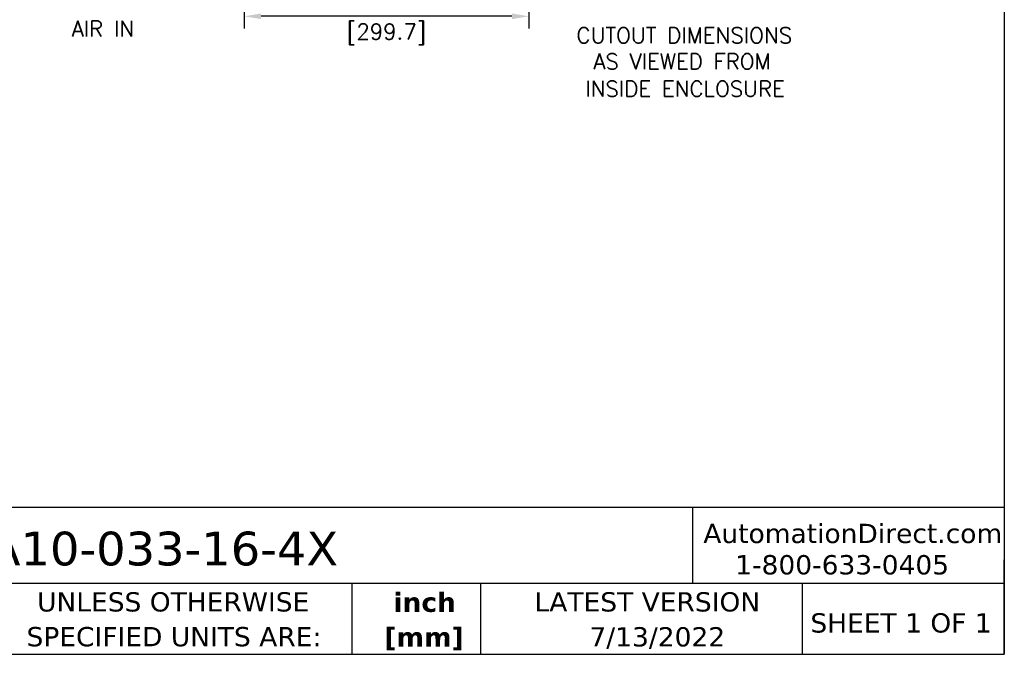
# Model space of a CAD drawing. Header units: inches. Extents: x -1 to 102, y 3 to 82.
# Tile 9 of 17: x 61 to 102, y 3 to 29. Entities that reach past the tile are written whole.
import ezdxf
from ezdxf.enums import TextEntityAlignment as Align

# ---------------------------------------------------------------- set-up
doc = ezdxf.new("R2010")
doc.units = ezdxf.units.IN
doc.header["$LTSCALE"] = 12
doc.header["$MEASUREMENT"] = 0
doc.header["$PDSIZE"] = -1
doc.linetypes.add('SLD-Solid', pattern=[0])
for name, color, linetype, lineweight in [('DIMENSIONS', 140, 'SLD-Solid', 25), ('DIMENSIONS @ 1', 140, 'SLD-Solid', 25), ('TEXT', 140, 'SLD-Solid', 25)]:
    doc.layers.add(name, color=color, linetype=linetype, lineweight=lineweight)
doc.styles.add('ROMANS', font='romans.shx')
doc.styles.add('SLDTEXTSTYLE0', font='verdana.ttf')
doc.styles.add('SLDTEXTSTYLE2', font='verdanab.ttf')
doc.dimstyles.new('FSTD1', dxfattribs={"dimtxt": 0.65, "dimasz": 0.7, "dimexe": 0.5, "dimexo": 0.5, "dimgap": 0.25, "dimtad": 1, "dimzin": 1, "dimdsep": 46, "dimtxsty": 'ROMANS', "dimcen": 0.5, "dimadec": 0, "dimazin": 0, "dimtfac": 1, "dimtmove": 0, "dimatfit": 3, "dimfxl": 0, "dimtolj": 1, "dimarcsym": 0})

# ---------------------------------------------------------------- blocks, each defined once
blk = doc.blocks.new('SW_NOTE_0_2')
at = {"layer": 'TEXT', "color": 0, "char_height": 1, "attachment_point": 2, "style": 'SLDTEXTSTYLE2'}
for s, insert in [('inch', (1.5, 1.27)), ('[mm]', (1.466, -0.536))]:
    blk.add_mtext(s, dxfattribs=dict(at, insert=insert))
blk = doc.blocks.new('SW_NOTE_0_3')
at = {"layer": 'TEXT', "color": 0, "char_height": 1, "attachment_point": 1, "style": 'SLDTEXTSTYLE0'}
for s, insert in [('UNLESS OTHERWISE ', (0, 1.27)), ('SPECIFIED UNITS ARE:', (-0.548, -0.536))]:
    blk.add_mtext(s, dxfattribs=dict(at, insert=insert))
blk = doc.blocks.new('*D116')
at = {"layer": 'Defpoints', "color": 0}
for p in [(70.277, 36.105), (82.077, 36.105), (70.277, 29.551)]:
    blk.add_point(p, dxfattribs=at)
at = {"layer": 'DIMENSIONS', "color": 0, "lineweight": -2}
for p, q in [((70.277, 35.605), (70.277, 34.812)), ((82.077, 35.605), (82.077, 29.051)), ((70.277, 33.812), (70.277, 29.051)), ((81.377, 29.551), (70.977, 29.551))]:
    blk.add_line(p, q, dxfattribs=at)
at = {"layer": 'DIMENSIONS', "color": 0}
for points in [[(70.977, 29.668), (70.977, 29.434), (70.277, 29.551)], [(81.377, 29.668), (81.377, 29.434), (82.077, 29.551)]]:
    blk.add_solid(points, dxfattribs=at)
at = {"layer": 'DIMENSIONS', "color": 0, "char_height": 0.65, "attachment_point": 5, "style": 'ROMANS'}
for s, insert in [('\\A1;11.80', (76.177, 30.126)), ('\\A1;[299.7]', (76.177, 28.806))]:
    blk.add_mtext(s, dxfattribs=dict(at, insert=insert))

msp = doc.modelspace()

# ---------------------------------------------------------------- linework, layer by layer
at = {"layer": 'TEXT'}
for p, q in [((101.792, 81.572), (101.792, 3.072)), ((101.792, 9.167), (-1.239, 9.167)), ((88.86, 9.167), (88.86, 6.016)), ((101.792, 3.072), (101.792, 6.997)), ((101.792, 6.016), (-1.239, 6.016)), ((74.74, 6.016), (74.74, 3.072)), ((80.066, 6.016), (80.066, 3.072)), ((93.408, 6.016), (93.408, 3.072)), ((-1.239, 3.072), (101.792, 3.072))]:
    msp.add_line(p, q, dxfattribs=at)

# ---------------------------------------------------------------- block references
at = {"layer": 'TEXT', "xscale": 0.8, "yscale": 0.8, "zscale": 0.8}
for name, p in [('SW_NOTE_0_3', (61.688, 4.634)), ('SW_NOTE_0_2', (76.557, 4.618))]:
    msp.add_blockref(name, p, dxfattribs=at)

# ---------------------------------------------------------------- texts
at = {"layer": 'DIMENSIONS', "style": 'ROMANS'}
for s, p in [('AIR IN', (63.121, 29.359)), ('CUTOUT DIMENSIONS', (84.055, 29.087)), ('AS VIEWED FROM ', (84.753, 28.001)), ('INSIDE ENCLOSURE', (84.419, 26.868))]:
    msp.add_text(s, height=0.65, dxfattribs=at).set_placement(p, align=Align.TOP_LEFT)
at = {"layer": 'TEXT', "style": 'SLDTEXTSTYLE0'}
for s, insert, char_height, attachment_point in [('TA10-033-16-4X', (58.513, 8.163), 1.4, 1), ('AutomationDirect.com', (89.311, 8.49), 0.8, 1), ('1-800-633-0405', (90.633, 7.19), 0.8, 1), ('LATEST VERSION', (86.99, 5.65), 0.8, 2), ('SHEET 1 OF 1', (93.751, 4.776), 0.8, 1), ('7/13/2022', (87.403, 4.199), 0.8, 2)]:
    msp.add_mtext(s, dxfattribs=dict(at, insert=insert, char_height=char_height, attachment_point=attachment_point))

# ---------------------------------------------------------------- dimensions: what is measured, and where the dimension line sits
at = {"layer": 'DIMENSIONS @ 1'}
dim = msp.add_linear_dim(base=(70.277, 29.551), p1=(82.077, 36.105), p2=(70.277, 36.105), dimstyle='FSTD1', override={"dimscale": 1, "dimpost": '\\X', "dimtix": 0, "dimtofl": 1, "dimtmove": 0, "dimatfit": 3}, dxfattribs=at)
dim.commit()
dim.dimension.update_dxf_attribs({"geometry": '*D116', "text_midpoint": (76.177, 29.551)})

doc.saveas('drawing.dxf')
